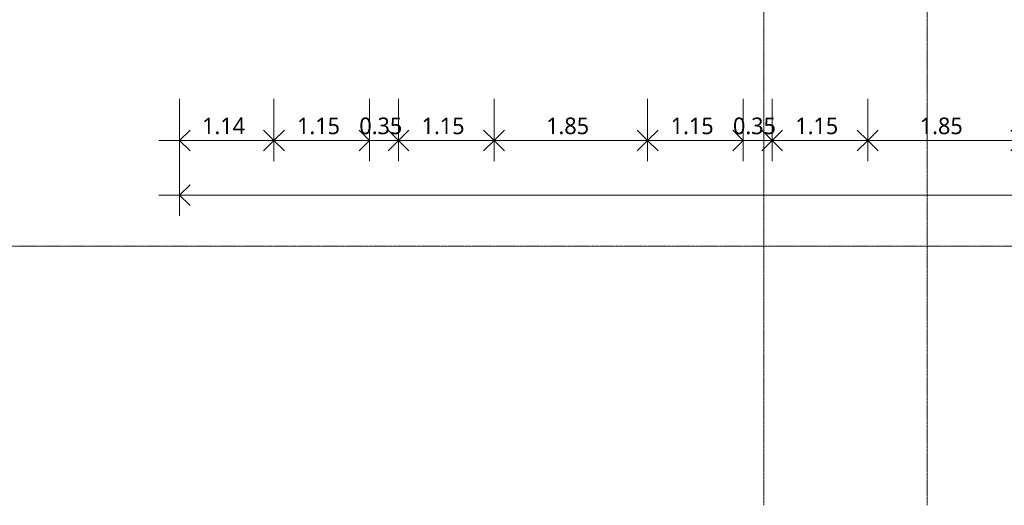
# Model space of a CAD drawing. Header units: millimetres. Extents: x -61176 to 31560, y -11428 to 53287.
# Tile 9 of 124: x -23132 to -11275, y -9487 to -3639. Entities that reach past the tile are written whole.
import ezdxf

# ---------------------------------------------------------------- set-up
doc = ezdxf.new("R2010")
doc.units = ezdxf.units.MM
doc.linetypes.add('Ligne de quadrillage', pattern=[22.225, 12.7, -3.175, 3.175, -3.175])
for name, color, linetype, lineweight in [('A-ANNO-DIMS', 211, 'Continuous', 9), ('A-ANNO-DIMS-100', 211, 'Continuous', 9), ('S-GRID', 1, 'Continuous', 9)]:
    doc.layers.add(name, color=color, linetype=linetype, lineweight=lineweight)
doc.styles.add('Trebuchet MS_B', font='txt', dxfattribs={"height": 200})
doc.dimstyles.new('Cotes_linéaires_rouge_2mm', dxfattribs={"dimscale": 304.8, "dimtxt": 206.190181, "dimasz": 0.410105, "dimexe": 0.82021, "dimexo": 0.0625, "dimgap": 0.065617, "dimtad": 1, "dimlfac": 0.001, "dimrnd": 0.01, "dimzin": 0, "dimdsep": 46, "dimtxsty": 'Trebuchet MS_B', "dimblk1": 'OPEN30', "dimblk2": 'OPEN30', "dimsah": 1, "dimcen": 0.09, "dimdle": 0.82021, "dimazin": 0, "dimtfac": 1, "dimtdec": 4, "dimtix": 1, "dimtmove": 0, "dimatfit": 3, "dimfxl": 1.64042, "dimfxlon": 1, "dimtvp": 1, "dimtolj": 1, "dimtzin": 0, "dimarcsym": 2})

# ---------------------------------------------------------------- blocks, each defined once
blk = doc.blocks.new('DIMBLOCK57-Niveau 1')
at = {"layer": 'A-ANNO-DIMS-100'}
for p, q in [((-21206, -5251), (-21206, -6001)), ((-21206, -5751), (-21206, -5251)), ((10821, -5251), (10821, -6001)), ((10821, -5751), (10821, -5251)), ((11071, -5751), (-21456, -5751))]:
    blk.add_line(p, q, dxfattribs=at)
at = {"layer": 'A-ANNO-DIMS-100', "lineweight": 25}
for p, q in [((-21206, -5751), (-21081, -5626)), ((10821, -5751), (10696, -5626)), ((-21206, -5751), (-21081, -5876)), ((10821, -5751), (10696, -5876))]:
    blk.add_line(p, q, dxfattribs=at)
at = {"layer": 'A-ANNO-DIMS-100', "color": 0, "insert": (-5572, -5475), "char_height": 200, "width": 910.03, "attachment_point": 1, "line_spacing_factor": 1.048425, "style": 'Trebuchet MS_B'}
blk.add_mtext('32.03', dxfattribs=at)
blk = doc.blocks.new('_Open30')
at = {"color": 0, "linetype": 'ByBlock', "lineweight": -2}
for p, q in [((-1, 0.268), (0, 0)), ((0, 0), (-1, -0.268)), ((0, 0), (-1, 0))]:
    blk.add_line(p, q, dxfattribs=at)
blk = doc.blocks.new('DIMBLOCK58-Niveau 1')
at = {"layer": 'A-ANNO-DIMS-100'}
for p, q in [((-21206, -4593), (-21206, -5343)), ((-21206, -5093), (-21206, -4593)), ((-20070, -4593), (-20070, -5343)), ((-20070, -5093), (-20070, -4593)), ((-21456, -5093), (-20070, -5093))]:
    blk.add_line(p, q, dxfattribs=at)
at = {"layer": 'A-ANNO-DIMS-100', "lineweight": 25}
for p, q in [((-21206, -5093), (-21081, -4968)), ((-20070, -5093), (-20195, -4968)), ((-20070, -5093), (-19945, -4968)), ((-21206, -5093), (-21081, -5218)), ((-20070, -5093), (-20195, -5218)), ((-20070, -5093), (-19945, -5218))]:
    blk.add_line(p, q, dxfattribs=at)
at = {"layer": 'A-ANNO-DIMS-100', "color": 0, "insert": (-20935, -4817), "char_height": 200, "width": 712.93, "attachment_point": 1, "line_spacing_factor": 1.048425, "style": 'Trebuchet MS_B'}
blk.add_mtext('1.14', dxfattribs=at)
blk = doc.blocks.new('DIMBLOCK59-Niveau 1')
at = {"layer": 'A-ANNO-DIMS-100'}
for p, q in [((-20070, -4593), (-20070, -5343)), ((-20070, -5093), (-20070, -4593)), ((-18920, -4593), (-18920, -5343)), ((-18920, -5093), (-18920, -4593)), ((-20070, -5093), (-18920, -5093))]:
    blk.add_line(p, q, dxfattribs=at)
at = {"layer": 'A-ANNO-DIMS-100', "lineweight": 25}
for p, q in [((-20070, -5093), (-20195, -4968)), ((-20070, -5093), (-19945, -4968)), ((-18920, -5093), (-19045, -4968)), ((-20070, -5093), (-20195, -5218)), ((-20070, -5093), (-19945, -5218)), ((-18920, -5093), (-19045, -5218))]:
    blk.add_line(p, q, dxfattribs=at)
at = {"layer": 'A-ANNO-DIMS-100', "color": 0, "insert": (-19792, -4817), "char_height": 200, "width": 712.93, "attachment_point": 1, "line_spacing_factor": 1.048425, "style": 'Trebuchet MS_B'}
blk.add_mtext('1.15', dxfattribs=at)
blk = doc.blocks.new('DIMBLOCK60-Niveau 1')
at = {"layer": 'A-ANNO-DIMS-100'}
for p, q in [((-18920, -4593), (-18920, -5343)), ((-18920, -5093), (-18920, -4593)), ((-18570, -4593), (-18570, -5343)), ((-18570, -5093), (-18570, -4593)), ((-18920, -5093), (-18570, -5093))]:
    blk.add_line(p, q, dxfattribs=at)
at = {"layer": 'A-ANNO-DIMS-100', "lineweight": 25}
for p, q in [((-18920, -5093), (-19045, -4968)), ((-18570, -5093), (-18445, -4968)), ((-18920, -5093), (-19045, -5218)), ((-18570, -5093), (-18445, -5218))]:
    blk.add_line(p, q, dxfattribs=at)
at = {"layer": 'A-ANNO-DIMS-100', "color": 0, "insert": (-19042, -4817), "char_height": 200, "width": 712.93, "attachment_point": 1, "line_spacing_factor": 1.048425, "style": 'Trebuchet MS_B'}
blk.add_mtext('0.35', dxfattribs=at)
blk = doc.blocks.new('DIMBLOCK61-Niveau 1')
at = {"layer": 'A-ANNO-DIMS-100'}
for p, q in [((-18570, -4593), (-18570, -5343)), ((-18570, -5093), (-18570, -4593)), ((-17420, -4593), (-17420, -5343)), ((-17420, -5093), (-17420, -4593)), ((-18570, -5093), (-17420, -5093))]:
    blk.add_line(p, q, dxfattribs=at)
at = {"layer": 'A-ANNO-DIMS-100', "lineweight": 25}
for p, q in [((-18570, -5093), (-18695, -4968)), ((-18570, -5093), (-18445, -4968)), ((-17420, -5093), (-17545, -4968)), ((-17420, -5093), (-17295, -4968)), ((-18570, -5093), (-18695, -5218)), ((-18570, -5093), (-18445, -5218)), ((-17420, -5093), (-17545, -5218)), ((-17420, -5093), (-17295, -5218))]:
    blk.add_line(p, q, dxfattribs=at)
at = {"layer": 'A-ANNO-DIMS-100', "color": 0, "insert": (-18292, -4817), "char_height": 200, "width": 712.93, "attachment_point": 1, "line_spacing_factor": 1.048425, "style": 'Trebuchet MS_B'}
blk.add_mtext('1.15', dxfattribs=at)
blk = doc.blocks.new('DIMBLOCK62-Niveau 1')
at = {"layer": 'A-ANNO-DIMS-100'}
for p, q in [((-17420, -4593), (-17420, -5343)), ((-17420, -5093), (-17420, -4593)), ((-15570, -4593), (-15570, -5343)), ((-15570, -5093), (-15570, -4593)), ((-17420, -5093), (-15570, -5093))]:
    blk.add_line(p, q, dxfattribs=at)
at = {"layer": 'A-ANNO-DIMS-100', "lineweight": 25}
for p, q in [((-17420, -5093), (-17545, -4968)), ((-17420, -5093), (-17295, -4968)), ((-15570, -5093), (-15695, -4968)), ((-15570, -5093), (-15445, -4968)), ((-17420, -5093), (-17545, -5218)), ((-17420, -5093), (-17295, -5218)), ((-15570, -5093), (-15695, -5218)), ((-15570, -5093), (-15445, -5218))]:
    blk.add_line(p, q, dxfattribs=at)
at = {"layer": 'A-ANNO-DIMS-100', "color": 0, "insert": (-16792, -4817), "char_height": 200, "width": 712.93, "attachment_point": 1, "line_spacing_factor": 1.048425, "style": 'Trebuchet MS_B'}
blk.add_mtext('1.85', dxfattribs=at)
blk = doc.blocks.new('DIMBLOCK63-Niveau 1')
at = {"layer": 'A-ANNO-DIMS-100'}
for p, q in [((-15570, -4593), (-15570, -5343)), ((-15570, -5093), (-15570, -4593)), ((-14420, -4593), (-14420, -5343)), ((-14420, -5093), (-14420, -4593)), ((-15570, -5093), (-14420, -5093))]:
    blk.add_line(p, q, dxfattribs=at)
at = {"layer": 'A-ANNO-DIMS-100', "lineweight": 25}
for p, q in [((-15570, -5093), (-15695, -4968)), ((-15570, -5093), (-15445, -4968)), ((-14420, -5093), (-14545, -4968)), ((-15570, -5093), (-15695, -5218)), ((-15570, -5093), (-15445, -5218)), ((-14420, -5093), (-14545, -5218))]:
    blk.add_line(p, q, dxfattribs=at)
at = {"layer": 'A-ANNO-DIMS-100', "color": 0, "insert": (-15292, -4817), "char_height": 200, "width": 712.93, "attachment_point": 1, "line_spacing_factor": 1.048425, "style": 'Trebuchet MS_B'}
blk.add_mtext('1.15', dxfattribs=at)
blk = doc.blocks.new('DIMBLOCK64-Niveau 1')
at = {"layer": 'A-ANNO-DIMS-100'}
for p, q in [((-14420, -4593), (-14420, -5343)), ((-14420, -5093), (-14420, -4593)), ((-14070, -4593), (-14070, -5343)), ((-14070, -5093), (-14070, -4593)), ((-14420, -5093), (-14070, -5093))]:
    blk.add_line(p, q, dxfattribs=at)
at = {"layer": 'A-ANNO-DIMS-100', "lineweight": 25}
for p, q in [((-14420, -5093), (-14545, -4968)), ((-14070, -5093), (-13945, -4968)), ((-14420, -5093), (-14545, -5218)), ((-14070, -5093), (-13945, -5218))]:
    blk.add_line(p, q, dxfattribs=at)
at = {"layer": 'A-ANNO-DIMS-100', "color": 0, "insert": (-14542, -4817), "char_height": 200, "width": 712.93, "attachment_point": 1, "line_spacing_factor": 1.048425, "style": 'Trebuchet MS_B'}
blk.add_mtext('0.35', dxfattribs=at)
blk = doc.blocks.new('DIMBLOCK65-Niveau 1')
at = {"layer": 'A-ANNO-DIMS-100'}
for p, q in [((-14070, -4593), (-14070, -5343)), ((-14070, -5093), (-14070, -4593)), ((-12920, -4593), (-12920, -5343)), ((-12920, -5093), (-12920, -4593)), ((-14070, -5093), (-12920, -5093))]:
    blk.add_line(p, q, dxfattribs=at)
at = {"layer": 'A-ANNO-DIMS-100', "lineweight": 25}
for p, q in [((-14070, -5093), (-14195, -4968)), ((-14070, -5093), (-13945, -4968)), ((-12920, -5093), (-13045, -4968)), ((-12920, -5093), (-12795, -4968)), ((-14070, -5093), (-14195, -5218)), ((-14070, -5093), (-13945, -5218)), ((-12920, -5093), (-13045, -5218)), ((-12920, -5093), (-12795, -5218))]:
    blk.add_line(p, q, dxfattribs=at)
at = {"layer": 'A-ANNO-DIMS-100', "color": 0, "insert": (-13792, -4817), "char_height": 200, "width": 712.93, "attachment_point": 1, "line_spacing_factor": 1.048425, "style": 'Trebuchet MS_B'}
blk.add_mtext('1.15', dxfattribs=at)
blk = doc.blocks.new('DIMBLOCK66-Niveau 1')
at = {"layer": 'A-ANNO-DIMS-100'}
for p, q in [((-12920, -4593), (-12920, -5343)), ((-12920, -5093), (-12920, -4593)), ((-11070, -4593), (-11070, -5343)), ((-11070, -5093), (-11070, -4593)), ((-12920, -5093), (-11070, -5093))]:
    blk.add_line(p, q, dxfattribs=at)
at = {"layer": 'A-ANNO-DIMS-100', "lineweight": 25}
for p, q in [((-12920, -5093), (-13045, -4968)), ((-12920, -5093), (-12795, -4968)), ((-11070, -5093), (-11195, -4968)), ((-11070, -5093), (-10945, -4968)), ((-12920, -5093), (-13045, -5218)), ((-12920, -5093), (-12795, -5218)), ((-11070, -5093), (-11195, -5218)), ((-11070, -5093), (-10945, -5218))]:
    blk.add_line(p, q, dxfattribs=at)
at = {"layer": 'A-ANNO-DIMS-100', "color": 0, "insert": (-12292, -4817), "char_height": 200, "width": 712.93, "attachment_point": 1, "line_spacing_factor": 1.048425, "style": 'Trebuchet MS_B'}
blk.add_mtext('1.85', dxfattribs=at)

msp = doc.modelspace()

# ---------------------------------------------------------------- linework, layer by layer
at = {"layer": 'S-GRID', "linetype": 'Ligne de quadrillage', "lineweight": 18}
for p, q in [((-14169.115, -9486.555), (-14169.115, 51986.924)), ((-12204.115, -9486.555), (-12204.115, 51986.924)), ((-61176.497, -6364.063), (30259.658, -6364.063))]:
    msp.add_line(p, q, dxfattribs=at)

# ---------------------------------------------------------------- dimensions: what is measured, and where the dimension line sits
at = {"layer": 'A-ANNO-DIMS'}
for base, p1, p2, override, picture, middle in [((-20069.823, -5093.352), (-21206.253, -4593.352), (-20069.823, -4593.352), {"dimpost": '<>', "dimfxl": 1136.430096}, 'DIMBLOCK58-Niveau 1', (-20638.038, -4969.985)), ((-18919.823, -5093.352), (-20069.823, -4593.352), (-18919.823, -4593.352), {"dimpost": '<>', "dimfxl": 1150}, 'DIMBLOCK59-Niveau 1', (-19494.823, -4969.985)), ((-18569.823, -5093.352), (-18919.823, -4593.352), (-18569.823, -4593.352), {"dimpost": '<>', "dimfxl": 350}, 'DIMBLOCK60-Niveau 1', (-18744.823, -4969.581)), ((-17419.823, -5093.352), (-18569.823, -4593.352), (-17419.823, -4593.352), {"dimpost": '<>', "dimfxl": 1150}, 'DIMBLOCK61-Niveau 1', (-17994.823, -4969.985)), ((-15569.823, -5093.352), (-17419.823, -4593.352), (-15569.823, -4593.352), {"dimpost": '<>', "dimfxl": 1850}, 'DIMBLOCK62-Niveau 1', (-16494.823, -4969.581)), ((-14419.823, -5093.352), (-15569.823, -4593.352), (-14419.823, -4593.352), {"dimpost": '<>', "dimfxl": 1150}, 'DIMBLOCK63-Niveau 1', (-14994.823, -4969.985)), ((-14069.823, -5093.352), (-14419.823, -4593.352), (-14069.823, -4593.352), {"dimpost": '<>', "dimfxl": 350}, 'DIMBLOCK64-Niveau 1', (-14244.823, -4969.581)), ((-12919.823, -5093.352), (-14069.823, -4593.352), (-12919.823, -4593.352), {"dimpost": '<>', "dimfxl": 1150}, 'DIMBLOCK65-Niveau 1', (-13494.823, -4969.985)), ((-11069.823, -5093.352), (-12919.823, -4593.352), (-11069.823, -4593.352), {"dimpost": '<>', "dimfxl": 1850}, 'DIMBLOCK66-Niveau 1', (-11994.823, -4969.581)), ((-21206.253, -5751.077), (10820.885, -5251.077), (-21206.253, -5251.077), {"dimpost": '<>', "dimfxl": 32027.137929}, 'DIMBLOCK57-Niveau 1', (-5192.684, -5627.306))]:
    dim = msp.add_linear_dim(base=base, p1=p1, p2=p2, angle=0, dimstyle='Cotes_linéaires_rouge_2mm', override=override, dxfattribs=at)
    dim.commit()
    dim.dimension.update_dxf_attribs({"geometry": picture, "text_midpoint": middle})

doc.saveas('drawing.dxf')
